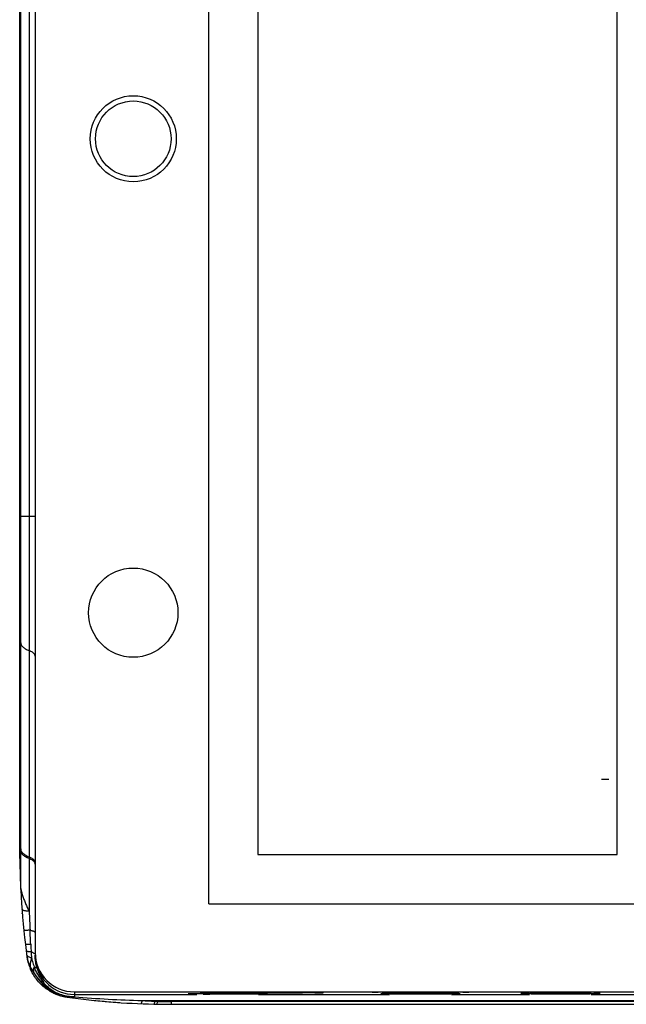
# Model space of a CAD drawing. Header units: millimetres. Extents: x 873 to 1322, y 26 to 485.
# Tile 1 of 6: x 873 to 1034, y 26 to 287. Entities that reach past the tile are written whole.
import ezdxf

# ---------------------------------------------------------------- set-up
doc = ezdxf.new("R2010")
doc.units = ezdxf.units.MM
doc.header["$LTSCALE"] = 30.734
doc.layers.get('0').update_dxf_attribs({"linetype": 'CONTINUOUS'})

msp = doc.modelspace()

# ---------------------------------------------------------------- linework, layer by layer
at = {"color": 7, "linetype": 'Continuous'}
for p, q in [((877.57, 470.73), (877.57, 40.17)), ((876, 460.81), (876, 51.06)), ((923.54, 53.09), (923.54, 457.81)), ((873.76, 57.15), (873.76, 454.77)), ((936.52, 444.83), (936.52, 66.07)), ((1031.54, 66.07), (1031.54, 444.83)), ((873.76, 155.58), (877.57, 155.58)), ((1029.36, 85.97), (1027.38, 85.97)), ((936.52, 66.07), (1031.54, 66.07)), ((873.76, 56.83), (873.77, 56.76)), ((873.77, 56.76), (873.77, 56.73)), ((923.54, 53.09), (1271.51, 53.09)), ((875.42, 39.06), (875.42, 39.01)), ((876.33, 36.33), (876.34, 36.28)), ((887.98, 29.76), (887.98, 28.49)), ((887.98, 29.76), (1307.08, 29.76)), ((887.98, 29.08), (920.36, 29.08)), ((936.7, 29.08), (971.36, 29.08)), ((987.7, 29.08), (1008.36, 29.08)), ((1024.7, 29.08), (1042.36, 29.08)), ((905.84, 27.47), (1289.26, 27.47)), ((1285.98, 27.28), (913.56, 27.19)), ((913.56, 27.19), (913.56, 26.47)), ((913.56, 26.47), (1286.07, 26.52))]:
    msp.add_line(p, q, dxfattribs=at)
at = {"color": 6, "linetype": 'Continuous'}
for p, q in [((873.51, 158.52), (873.54, 353.41)), ((873.49, 158.52), (873.48, 158.52)), ((873.53, 156.47), (873.51, 158.52)), ((873.52, 156.47), (873.53, 156.47)), ((873.53, 69.97), (873.53, 156.47)), ((873.53, 156.47), (873.76, 156.47)), ((873.53, 121.45), (873.76, 121.45)), ((873.53, 70.49), (873.53, 70.49)), ((873.53, 65.02), (873.53, 69.97)), ((873.53, 69.97), (873.53, 69.97)), ((873.53, 67.06), (873.76, 67.06)), ((873.53, 67.06), (873.53, 67.06)), ((873.53, 66.47), (873.53, 66.47)), ((873.75, 57.16), (873.74, 57.4)), ((873.77, 57.15), (873.76, 57.39)), ((873.76, 56.85), (873.75, 57.16)), ((874.18, 50.39), (874.16, 50.59)), ((874.17, 50.49), (874.16, 50.59)), ((874.18, 50.39), (874.17, 50.49)), ((881.48, 29.97), (881.65, 29.97))]:
    msp.add_line(p, q, dxfattribs=at)
at = {"color": 7, "linetype": 'Continuous'}
for centre, radius in [((903.53, 255.45), 11.39), ((903.53, 255.45), 10), ((903.53, 130.08), 11.81)]:
    msp.add_circle(centre, radius, dxfattribs=at)
at = {"color": 6, "linetype": 'Continuous'}
for centre, radius, start, end in [((1072.18, 66.49), 198.66, 180.4226, 182.2885), ((1073.88, 66.55), 200.36, 182.2873, 182.6186), ((1075.06, 66.61), 201.53, 184.29, 184.5591), ((887.59, 40.71), 12.29, 189.5503, 198.5609), ((887.84, 40.79), 12.55, 198.5407, 202.0385), ((887.89, 40.81), 12.6, 202.0366, 202.9558), ((878.59, 31.93), 2.01, 325.5182, 326.5864), ((888.04, 41.08), 12.91, 232.8834, 235.0739), ((886.93, 39.28), 10.79, 239.6666, 240.4169), ((887.86, 40.94), 12.69, 240.4566, 242.4433), ((888, 41.17), 12.96, 242.3463, 247.7051), ((887.87, 40.88), 12.64, 247.7609, 248.3372), ((887.87, 40.87), 12.63, 248.3372, 249.184), ((887.82, 40.74), 12.49, 252.5264, 257.2274), ((913.54, 226.34), 199.87, 264.112, 264.7554), ((913.6, 226.96), 200.49, 264.7558, 266.092)]:
    msp.add_arc(centre, radius, start, end, dxfattribs=at)
at = {"color": 7, "linetype": 'Continuous'}
for centre, radius, start, end in [((881.63, 57.15), 7.87, 179.9923, 182.2714), ((1075.38, 66.64), 201.86, 182.8131, 186.9187), ((1259.96, 64.77), 384.2, 182.0457, 182.7883), ((1074.18, 66.48), 200.65, 186.9159, 187.8545), ((892.53, 40.87), 16.05, 181.7106, 187.6944), ((887.98, 40.17), 10.41, 180, 270), ((887.97, 39.5), 10.4, 180.0078, 187.9783), ((883.26, 40.15), 7.92, 187.9224, 208.8914), ((887.35, 40.66), 12.04, 187.8691, 189.5488), ((883.28, 39.98), 7.92, 189.5482, 203.5053), ((883.26, 39.97), 7.89, 203.5003, 209.148), ((891.19, 41.83), 14.89, 192.0172, 195.6317), ((891.89, 42.02), 15.61, 195.6281, 201.1523), ((887.98, 39.5), 10.41, 187.9631, 269.5206), ((894.14, 46.23), 20.38, 209.0624, 213.9975), ((880.45, 37.07), 4.19, 190.9856, 193.0884), ((894.31, 46.13), 20.54, 209.1522, 230.0109), ((886.26, 39.64), 10.59, 240.8706, 242.1669), ((885.95, 36.16), 7.53, 229.9708, 231.6945), ((886.17, 39.47), 10.39, 242.1659, 243.4477), ((886.15, 39.42), 10.34, 243.4483, 244.7009), ((887.85, 39.91), 11.37, 242.5427, 253.2259), ((886.05, 36.13), 7.56, 245.4355, 246.9078), ((886.14, 36.33), 7.77, 246.9054, 247.8426), ((886.22, 36.53), 7.99, 247.8445, 249.1841), ((885.93, 33.21), 4.74, 235.6202, 245.4089), ((887.85, 40.81), 12.57, 249.1797, 250.8288), ((887.8, 40.69), 12.44, 250.8287, 252.4668), ((885.84, 33.04), 4.55, 245.4677, 255.5287), ((887.8, 40.68), 12.43, 252.4685, 254.0808), ((887.87, 40.9), 12.67, 254.0784, 255.556), ((888.25, 41.31), 12.82, 253.3083, 268.785), ((887.98, 39.39), 10.31, 269.5136, 269.9999), ((924.39, -339.92), 369.21, 90.4173, 90.7235), ((926.63, -641.82), 671.12, 90.28992, 90.42106), ((925.97, 390.64), 361.5, 269.364, 269.6517), ((928.47, -1043.1), 1072.4, 89.62866, 90.22719), ((932.66, -346.17), 375.45, 89.3725, 89.5796), ((934.28, -198.61), 227.89, 89.2271, 89.374), ((974.23, -398.34), 428.02, 90.4892, 90.6636), ((969.93, 12.58), 16.66, 91.9697, 92.0916), ((973.78, 257.03), 227.89, 269.2271, 269.374), ((975.39, -339.92), 369.21, 90.4173, 90.7235), ((979.53, -1028.89), 1058.19, 89.62693, 90.36978), ((983.66, -346.17), 375.45, 89.3725, 89.5796), ((985.28, -198.61), 227.89, 89.2271, 89.374), ((985.23, -358.58), 388.25, 89.3281, 89.512), ((1012.39, -339.55), 369.21, 90.4173, 90.7235), ((1012.39, -339.92), 369.21, 90.4173, 90.7235), ((1016.53, -1028.52), 1058.19, 89.62693, 90.36978), ((1016.53, -1028.89), 1058.19, 89.62693, 90.36978), ((1020.66, -345.79), 375.45, 89.3725, 89.5796), ((1020.66, -346.57), 375.86, 89.3732, 89.5795), ((913.63, 227.47), 201.01, 262.1184, 268.6764), ((913.59, 319.82), 292.46, 264.9771, 268.4821), ((913.54, 133.13), 105.94, 265.8315, 267.6331), ((913.53, 224.13), 197.66, 268.6839, 268.8976), ((913.45, 130.19), 103, 267.617, 268.0111), ((913.53, 224.47), 198, 268.8977, 270.0077), ((913.53, 132.33), 105.14, 268.0064, 270.0138)]:
    msp.add_arc(centre, radius, start, end, dxfattribs=at)
for points, knots in [([(873.76, 122.13), (873.76, 122.04), (873.78, 121.84), (873.9, 121.55), (874.08, 121.27), (874.34, 121), (874.67, 120.73), (875.06, 120.48), (875.51, 120.25), (875.83, 120.1), (876, 120.03)], [0, 0, 0, 0, 0.088902, 0.182818, 0.285647, 0.400227, 0.528367, 0.671076, 0.828458, 1, 1, 1, 1]), ([(877.39, 119.1), (877.32, 119.19), (877.16, 119.38), (876.84, 119.62), (876.45, 119.84), (876.16, 119.97), (876.01, 120.03)], [0, 0, 0, 0, 0.201297, 0.43559, 0.702861, 1, 1, 1, 1]), ([(877.57, 118.58), (877.57, 118.66), (877.53, 118.85), (877.44, 119.02), (877.39, 119.1)], [0, 0, 0, 0, 0.47415, 1, 1, 1, 1]), ([(873.76, 67.56), (873.76, 67.5), (873.77, 67.37), (873.84, 67.11), (873.94, 66.92), (874.02, 66.81)], [0, 0, 0, 0, 0.233467, 0.47501, 1, 1, 1, 1]), ([(876, 65.01), (875.83, 65.08), (875.51, 65.22), (875.06, 65.45), (874.67, 65.7), (874.34, 65.96), (874.08, 66.23), (873.9, 66.51), (873.78, 66.8), (873.76, 67), (873.76, 67.09)], [0, 0, 0, 0, 0.171785, 0.329328, 0.472111, 0.600244, 0.714745, 0.817443, 0.911213, 1, 1, 1, 1]), ([(874.02, 66.81), (874.11, 66.67), (874.28, 66.48), (874.55, 66.25), (874.88, 66.02), (875.36, 65.74), (875.78, 65.55), (876, 65.46)], [0, 0, 0, 0, 0.201263, 0.314252, 0.435697, 0.702919, 1, 1, 1, 1]), ([(876, 65.46), (876.12, 65.42), (876.35, 65.32), (876.66, 65.15), (876.93, 64.98), (877.16, 64.79), (877.34, 64.6), (877.47, 64.41), (877.55, 64.21), (877.57, 64.07), (877.57, 64)], [0, 0, 0, 0, 0.169389, 0.326544, 0.470287, 0.599844, 0.715342, 0.81855, 0.912219, 1, 1, 1, 1]), ([(877.39, 64.09), (877.32, 64.18), (877.16, 64.36), (876.84, 64.59), (876.45, 64.82), (876.16, 64.95), (876, 65.01)], [0, 0, 0, 0, 0.199299, 0.431293, 0.698452, 1, 1, 1, 1]), ([(877.57, 63.57), (877.57, 63.61), (877.56, 63.7), (877.51, 63.88), (877.44, 64.01), (877.39, 64.09)], [0, 0, 0, 0, 0.234947, 0.476688, 1, 1, 1, 1]), ([(873.76, 57.15), (873.76, 57.13), (873.76, 57.1), (873.76, 57.05), (873.77, 57.01), (873.78, 56.97), (873.79, 56.92), (873.79, 56.86), (873.8, 56.81), (873.82, 56.75), (873.84, 56.66), (873.86, 56.55), (873.9, 56.41), (873.93, 56.31), (873.94, 56.26)], [0, 0, 0, 0, 0.066831, 0.104187, 0.151602, 0.201903, 0.25139, 0.312002, 0.378336, 0.44392, 0.512992, 0.66477, 0.826902, 1, 1, 1, 1]), ([(873.94, 56.26), (873.98, 56.09), (874.08, 55.75), (874.19, 55.4), (874.25, 55.22)], [0, 0, 0, 0, 0.477649, 1, 1, 1, 1]), ([(874.25, 55.22), (874.36, 54.89), (874.61, 54.2), (874.95, 53.34), (875.25, 52.64), (875.49, 52.12), (875.74, 51.59), (875.91, 51.23), (876, 51.06)], [0, 0, 0, 0, 0.235947, 0.483984, 0.610968, 0.739427, 0.869187, 1, 1, 1, 1]), ([(876, 51.06), (875.86, 51.07), (875.59, 51.09), (875.21, 51.13), (874.89, 51.18), (874.65, 51.22), (874.49, 51.27), (874.39, 51.3), (874.3, 51.33), (874.19, 51.38), (874.1, 51.45), (874.09, 51.52)], [0, 0, 0, 0, 0.212592, 0.401614, 0.565483, 0.703092, 0.761945, 0.814157, 0.859788, 0.899005, 1, 1, 1, 1]), ([(876.21, 46.08), (876.09, 46.08), (875.86, 46.06), (875.54, 46.04), (875.26, 46.02), (875.05, 46.01), (874.91, 46.01), (874.82, 46), (874.75, 46), (874.69, 46), (874.65, 46.01), (874.61, 46.01), (874.59, 46.01), (874.58, 46.02), (874.58, 46.02)], [0, 0, 0, 0, 0.223495, 0.422878, 0.595634, 0.739254, 0.799407, 0.851641, 0.895946, 0.932319, 0.960767, 0.981328, 0.99414, 1, 1, 1, 1]), ([(876.39, 42.34), (876.37, 42.65), (876.34, 43.27), (876.31, 44.05), (876.28, 44.68), (876.25, 45.3), (876.23, 45.77), (876.21, 46.08)], [0, 0, 0, 0, 0.249651, 0.499462, 0.624531, 0.749695, 1, 1, 1, 1]), ([(876.21, 46.08), (876.32, 46.06), (876.51, 46.02), (876.78, 45.95), (877.02, 45.88), (877.21, 45.81), (877.36, 45.73), (877.46, 45.66), (877.52, 45.61), (877.55, 45.57), (877.56, 45.53), (877.57, 45.5), (877.57, 45.49)], [0, 0, 0, 0, 0.203564, 0.386213, 0.54617, 0.68187, 0.792519, 0.879474, 0.915087, 0.946292, 0.97412, 1, 1, 1, 1]), ([(876.39, 42.34), (876.29, 42.33), (876.09, 42.32), (875.81, 42.3), (875.57, 42.29), (875.37, 42.28), (875.23, 42.28), (875.14, 42.29), (875.09, 42.29), (875.05, 42.3), (875.02, 42.3), (875.01, 42.31), (875, 42.31), (874.99, 42.32), (874.99, 42.32)], [0, 0, 0, 0, 0.224888, 0.424168, 0.595873, 0.73805, 0.849131, 0.892951, 0.929013, 0.957394, 0.978244, 0.985957, 0.991985, 1, 1, 1, 1]), ([(876.39, 42.34), (876.4, 42.18), (876.43, 41.53), (876.47, 40.88), (876.49, 40.39)], [0, 0, 0, 0, 0.250741, 1, 1, 1, 1]), ([(876.49, 40.39), (876.4, 40.39), (876.22, 40.39), (875.97, 40.39), (875.75, 40.4), (875.57, 40.41), (875.45, 40.42), (875.36, 40.44), (875.32, 40.45), (875.28, 40.46), (875.25, 40.48), (875.23, 40.49), (875.22, 40.51), (875.22, 40.51)], [0, 0, 0, 0, 0.218885, 0.411876, 0.578215, 0.717203, 0.828259, 0.873218, 0.911142, 0.942152, 0.96657, 0.985199, 1, 1, 1, 1]), ([(875.52, 39.28), (875.47, 39.33), (875.39, 39.44), (875.35, 39.57), (875.34, 39.63)], [0, 0, 0, 0, 0.527955, 1, 1, 1, 1]), ([(876.63, 38.72), (876.51, 38.76), (876.28, 38.83), (875.97, 38.96), (875.72, 39.11), (875.58, 39.22), (875.52, 39.28)], [0, 0, 0, 0, 0.30424, 0.571512, 0.802618, 1, 1, 1, 1]), ([(876.49, 40.39), (876.6, 40.35), (876.8, 40.27), (877.07, 40.12), (877.28, 39.97), (877.4, 39.85), (877.44, 39.8)], [0, 0, 0, 0, 0.306373, 0.574673, 0.805228, 1, 1, 1, 1]), ([(877.66, 38.05), (877.64, 38.17), (877.59, 38.64), (877.57, 39.12), (877.57, 39.48)], [0, 0, 0, 0, 0.251412, 1, 1, 1, 1]), ([(876.63, 38.73), (876.58, 38.59), (876.49, 38.33), (876.39, 37.94), (876.31, 37.58), (876.26, 37.25), (876.23, 36.96), (876.23, 36.72), (876.26, 36.51), (876.3, 36.38), (876.33, 36.33)], [0, 0, 0, 0, 0.175664, 0.339836, 0.490409, 0.625294, 0.742914, 0.84197, 0.924743, 1, 1, 1, 1]), ([(878.12, 35.96), (878.07, 36.13), (877.87, 36.82), (877.73, 37.52), (877.66, 38.05)], [0, 0, 0, 0, 0.252222, 1, 1, 1, 1]), ([(877.33, 36.38), (877.26, 36.23), (877.16, 35.94), (877.08, 35.52), (877.1, 35.2), (877.17, 34.98), (877.22, 34.88), (877.24, 34.83)], [0, 0, 0, 0, 0.306717, 0.569442, 0.795664, 0.899527, 1, 1, 1, 1]), ([(881.13, 30.55), (880.78, 30.84), (880.26, 31.3), (879.59, 31.95), (878.57, 33.03), (877.8, 34.01), (877.24, 34.83)], [0, 0, 0, 0, 0.233769, 0.358604, 0.486171, 1, 1, 1, 1]), ([(879.85, 32.13), (879.78, 32.2), (879.68, 32.31), (879.55, 32.47), (879.42, 32.63), (879.27, 32.84), (879.09, 33.1), (878.91, 33.36), (878.69, 33.71), (878.42, 34.15), (878.11, 34.69), (877.73, 35.43), (877.48, 36), (877.33, 36.39)], [0, 0, 0, 0, 0.059521, 0.091055, 0.122625, 0.185771, 0.248709, 0.311395, 0.374024, 0.499356, 0.62474, 0.749975, 1, 1, 1, 1]), ([(877.33, 36.39), (877.42, 36.37), (877.6, 36.33), (877.83, 36.23), (878.01, 36.11), (878.09, 36.01), (878.12, 35.96)], [0, 0, 0, 0, 0.317236, 0.584588, 0.807985, 1, 1, 1, 1]), ([(878.12, 35.96), (878.23, 35.61), (878.41, 35.09), (878.69, 34.42), (878.99, 33.78), (879.38, 33.01), (879.7, 32.42), (879.85, 32.13)], [0, 0, 0, 0, 0.260792, 0.389934, 0.517855, 0.766501, 1, 1, 1, 1]), ([(879.85, 32.13), (879.93, 31.98), (880.11, 31.68), (880.52, 31.14), (880.87, 30.77), (881.13, 30.55)], [0, 0, 0, 0, 0.252631, 0.503625, 1, 1, 1, 1]), ([(882.61, 29.82), (882.09, 30.13), (881.1, 30.83), (880.24, 31.68), (879.85, 32.13)], [0, 0, 0, 0, 0.50509, 1, 1, 1, 1]), ([(881.13, 30.55), (881.17, 30.51), (881.37, 30.35), (881.57, 30.19), (881.73, 30.07)], [0, 0, 0, 0, 0.230376, 1, 1, 1, 1]), ([(882.05, 29.71), (882.01, 29.73), (881.95, 29.78), (881.85, 29.84), (881.75, 29.91), (881.68, 29.95), (881.65, 29.98)], [0, 0, 0, 0, 0.249986, 0.500002, 0.750004, 1, 1, 1, 1]), ([(881.73, 30.07), (881.78, 30.04), (881.86, 30), (881.98, 29.95), (882.08, 29.92), (882.19, 29.9), (882.37, 29.86), (882.51, 29.84), (882.61, 29.82)], [0, 0, 0, 0, 0.193915, 0.299775, 0.413512, 0.538902, 0.678936, 1, 1, 1, 1]), ([(882.05, 29.71), (882.19, 29.63), (882.47, 29.47), (882.76, 29.32), (882.91, 29.25)], [0, 0, 0, 0, 0.499997, 1, 1, 1, 1]), ([(882.61, 29.82), (882.66, 29.78), (882.86, 29.59), (883.08, 29.42), (883.25, 29.3)], [0, 0, 0, 0, 0.252737, 1, 1, 1, 1]), ([(884.57, 29.03), (884.61, 29), (884.76, 28.88), (884.92, 28.78), (885.04, 28.71)], [0, 0, 0, 0, 0.254558, 1, 1, 1, 1]), ([(885.04, 28.71), (885.2, 28.62), (885.53, 28.47), (885.89, 28.39), (886.06, 28.37)], [0, 0, 0, 0, 0.505446, 1, 1, 1, 1]), ([(919.73, 29.26), (919.6, 29.26), (919.35, 29.25), (919.01, 29.25), (918.76, 29.24), (918.58, 29.24), (918.47, 29.24), (918.37, 29.23), (918.28, 29.23), (918.2, 29.23), (918.14, 29.22), (918.1, 29.22), (918.07, 29.22), (918.06, 29.22), (918.05, 29.21), (918.04, 29.21), (918.03, 29.21), (918.03, 29.21), (918.03, 29.21)], [0, 0, 0, 0, 0.229087, 0.43011, 0.602094, 0.676893, 0.744069, 0.803514, 0.855174, 0.89901, 0.934984, 0.963061, 0.974128, 0.983211, 0.99031, 0.995432, 0.998604, 1, 1, 1, 1]), ([(923.47, 29.61), (923.3, 29.61), (922.99, 29.6), (922.55, 29.6), (922.22, 29.59), (921.99, 29.58), (921.84, 29.58), (921.71, 29.57), (921.6, 29.57), (921.5, 29.56), (921.43, 29.56), (921.37, 29.56), (921.34, 29.55), (921.32, 29.55), (921.3, 29.55), (921.29, 29.55), (921.28, 29.54), (921.28, 29.54), (921.28, 29.54)], [0, 0, 0, 0, 0.229881, 0.431179, 0.603084, 0.677761, 0.744787, 0.804074, 0.85558, 0.899271, 0.935117, 0.963087, 0.974113, 0.983164, 0.990242, 0.995357, 0.998542, 1, 1, 1, 1]), ([(921.28, 29.54), (921.28, 29.54), (921.28, 29.54), (921.29, 29.54), (921.3, 29.53), (921.32, 29.53), (921.34, 29.53), (921.37, 29.53), (921.42, 29.52), (921.5, 29.52), (921.59, 29.51), (921.7, 29.51), (921.83, 29.5), (921.97, 29.5), (922.19, 29.49), (922.51, 29.49), (922.94, 29.48), (923.24, 29.47), (923.41, 29.47)], [0, 0, 0, 0, 0.001472, 0.004663, 0.009779, 0.016854, 0.0259, 0.036918, 0.064869, 0.100691, 0.144356, 0.195837, 0.255104, 0.322111, 0.396772, 0.568663, 0.769999, 1, 1, 1, 1]), ([(924.22, 29.29), (924.13, 29.29), (923.8, 29.29), (923.48, 29.29), (923.23, 29.29)], [0, 0, 0, 0, 0.255005, 1, 1, 1, 1]), ([(937.53, 29.42), (936.6, 29.42), (935.22, 29.42), (933.41, 29.42), (932.09, 29.43), (930.83, 29.43), (929.64, 29.44), (928.52, 29.44), (927.49, 29.45), (926.55, 29.46), (925.84, 29.47), (925.32, 29.48), (924.97, 29.48), (924.66, 29.49), (924.38, 29.49), (924.12, 29.5), (923.91, 29.5), (923.72, 29.51), (923.58, 29.51), (923.49, 29.52), (923.44, 29.52), (923.39, 29.53), (923.35, 29.53), (923.32, 29.53), (923.3, 29.53), (923.29, 29.54), (923.28, 29.54), (923.28, 29.54), (923.28, 29.54)], [0, 0, 0, 0, 0.194993, 0.290252, 0.382642, 0.471318, 0.555454, 0.634261, 0.706973, 0.772859, 0.831311, 0.857571, 0.881758, 0.903819, 0.923706, 0.941375, 0.95678, 0.969875, 0.980628, 0.985121, 0.989023, 0.992332, 0.995046, 0.997164, 0.998687, 0.999619, 0.999869, 1, 1, 1, 1]), ([(937.53, 29.68), (936.13, 29.68), (933.43, 29.68), (929.6, 29.67), (926.31, 29.65), (924.33, 29.62), (923.47, 29.61)], [0, 0, 0, 0, 0.298707, 0.577114, 0.816294, 1, 1, 1, 1]), ([(936.7, 29.21), (936.7, 29.21), (936.7, 29.21), (936.69, 29.21), (936.69, 29.21), (936.68, 29.2), (936.65, 29.2), (936.62, 29.2), (936.58, 29.2), (936.53, 29.19), (936.46, 29.19), (936.39, 29.19), (936.31, 29.19), (936.19, 29.18), (936.01, 29.18), (935.77, 29.18), (935.49, 29.17), (935.19, 29.17), (934.85, 29.16), (934.48, 29.16), (933.93, 29.16), (933.19, 29.15), (932.24, 29.15), (931.22, 29.14), (930.15, 29.14), (929.05, 29.14), (927.94, 29.14), (926.84, 29.14), (925.45, 29.14), (924.43, 29.15), (923.77, 29.15)], [0, 0, 0, 0, 0.000132, 0.000428, 0.000903, 0.001561, 0.003426, 0.006025, 0.009354, 0.01341, 0.018188, 0.023686, 0.029898, 0.036822, 0.052762, 0.071416, 0.092688, 0.116487, 0.142714, 0.17124, 0.201921, 0.269171, 0.343239, 0.42271, 0.506114, 0.591881, 0.678397, 0.76405, 0.847226, 1, 1, 1, 1]), ([(939.03, 29.21), (939.03, 29.21), (939.03, 29.21), (939.02, 29.21), (939.01, 29.21), (939, 29.22), (938.99, 29.22), (938.96, 29.22), (938.92, 29.22), (938.86, 29.23), (938.79, 29.23), (938.7, 29.23), (938.6, 29.24), (938.49, 29.24), (938.31, 29.24), (938.06, 29.25), (937.73, 29.25), (937.49, 29.26), (937.36, 29.26)], [0, 0, 0, 0, 0.001402, 0.004577, 0.009699, 0.016798, 0.02588, 0.036945, 0.065015, 0.10098, 0.144804, 0.196451, 0.255881, 0.323043, 0.397831, 0.569807, 0.77085, 1, 1, 1, 1]), ([(951.66, 29.61), (950.8, 29.62), (948.81, 29.64), (945.51, 29.67), (941.66, 29.68), (938.94, 29.68), (937.53, 29.68)], [0, 0, 0, 0, 0.182583, 0.421562, 0.700452, 1, 1, 1, 1]), ([(951.29, 29.51), (951.03, 29.5), (950.39, 29.49), (949.27, 29.47), (947.83, 29.45), (946.12, 29.44), (944.18, 29.43), (941.29, 29.42), (939.06, 29.42), (937.53, 29.42)], [0, 0, 0, 0, 0.057116, 0.139366, 0.244581, 0.369969, 0.512128, 0.66731, 1, 1, 1, 1]), ([(951.78, 29.54), (951.78, 29.54), (951.78, 29.54), (951.77, 29.54), (951.76, 29.53), (951.75, 29.53), (951.73, 29.53), (951.7, 29.53), (951.65, 29.52), (951.58, 29.52), (951.5, 29.52), (951.4, 29.51), (951.33, 29.51), (951.29, 29.51)], [0, 0, 0, 0, 0.005712, 0.018198, 0.03824, 0.065975, 0.101439, 0.14464, 0.254233, 0.39468, 0.565871, 0.767686, 1, 1, 1, 1]), ([(951.59, 29.47), (951.76, 29.47), (952.07, 29.48), (952.52, 29.49), (952.84, 29.49), (953.07, 29.5), (953.22, 29.5), (953.35, 29.51), (953.46, 29.51), (953.56, 29.52), (953.63, 29.52), (953.69, 29.53), (953.72, 29.53), (953.74, 29.53), (953.76, 29.53), (953.77, 29.54), (953.78, 29.54), (953.78, 29.54), (953.78, 29.54)], [0, 0, 0, 0, 0.229881, 0.431179, 0.603083, 0.677761, 0.744787, 0.804074, 0.85558, 0.899271, 0.935117, 0.963087, 0.974113, 0.983164, 0.990242, 0.995357, 0.998542, 1, 1, 1, 1]), ([(953.78, 29.54), (953.78, 29.54), (953.78, 29.54), (953.77, 29.55), (953.76, 29.55), (953.75, 29.55), (953.73, 29.55), (953.69, 29.56), (953.64, 29.56), (953.56, 29.56), (953.47, 29.57), (953.36, 29.57), (953.23, 29.58), (953.09, 29.58), (952.87, 29.59), (952.55, 29.59), (952.12, 29.6), (951.82, 29.61), (951.66, 29.61)], [0, 0, 0, 0, 0.001472, 0.004663, 0.009779, 0.016854, 0.0259, 0.036918, 0.064869, 0.100691, 0.144356, 0.195837, 0.255104, 0.322111, 0.396772, 0.568663, 0.769999, 1, 1, 1, 1]), ([(969.27, 29.65), (969.08, 29.65), (968.73, 29.64), (968.3, 29.64), (967.99, 29.63), (967.78, 29.63), (967.59, 29.62), (967.43, 29.62), (967.28, 29.61), (967.15, 29.61), (967.04, 29.61), (966.95, 29.6), (966.89, 29.6), (966.85, 29.6), (966.82, 29.59), (966.81, 29.59), (966.79, 29.59), (966.79, 29.59), (966.78, 29.59), (966.78, 29.58)], [0, 0, 0, 0, 0.228118, 0.428771, 0.518402, 0.600735, 0.675646, 0.743012, 0.802709, 0.854617, 0.898662, 0.934805, 0.963009, 0.974123, 0.983243, 0.990365, 0.995496, 0.998657, 1, 1, 1, 1]), ([(969.32, 29.23), (969.3, 29.23), (969.25, 29.23), (969.2, 29.23), (969.15, 29.22), (969.11, 29.22), (969.07, 29.22), (969.05, 29.22), (969.04, 29.21), (969.04, 29.21), (969.03, 29.21), (969.03, 29.21), (969.03, 29.21)], [0, 0, 0, 0, 0.23215, 0.433817, 0.604882, 0.745231, 0.854767, 0.933428, 0.961197, 0.981311, 0.993941, 1, 1, 1, 1]), ([(970.73, 29.26), (970.45, 29.26), (970, 29.25), (969.54, 29.24), (969.35, 29.23)], [0, 0, 0, 0, 0.593628, 1, 1, 1, 1]), ([(989.7, 29.58), (989.7, 29.58), (989.7, 29.58), (989.7, 29.58), (989.69, 29.58), (989.67, 29.58), (989.65, 29.58), (989.62, 29.57), (989.59, 29.57), (989.55, 29.57), (989.48, 29.57), (989.39, 29.56), (989.25, 29.56), (989.1, 29.55), (988.92, 29.55), (988.72, 29.55), (988.49, 29.54), (988.25, 29.54), (987.88, 29.53), (987.37, 29.53), (986.7, 29.52), (985.96, 29.52), (985.16, 29.51), (984.31, 29.51), (983.41, 29.5), (982.47, 29.5), (981.18, 29.5), (979.53, 29.49), (977.89, 29.5), (976.59, 29.5), (975.65, 29.5), (974.75, 29.51), (973.9, 29.51), (973.1, 29.52), (972.36, 29.52), (971.69, 29.53), (971.18, 29.53), (970.81, 29.54), (970.57, 29.54), (970.34, 29.55), (970.14, 29.55), (969.96, 29.55), (969.81, 29.56), (969.67, 29.56), (969.58, 29.57), (969.51, 29.57), (969.47, 29.57), (969.44, 29.57), (969.41, 29.58), (969.39, 29.58), (969.38, 29.58), (969.37, 29.58), (969.36, 29.58), (969.36, 29.58), (969.36, 29.58)], [0, 0, 0, 0, 0.000065, 0.000191, 0.000657, 0.001419, 0.002478, 0.003836, 0.00549, 0.007441, 0.009688, 0.015062, 0.021607, 0.029309, 0.038145, 0.048091, 0.059122, 0.071213, 0.08434, 0.113569, 0.146512, 0.182857, 0.222263, 0.264338, 0.308683, 0.354875, 0.402462, 0.499986, 0.59751, 0.645098, 0.691291, 0.735637, 0.777715, 0.817124, 0.853472, 0.886419, 0.915652, 0.92878, 0.940872, 0.951904, 0.961851, 0.970689, 0.978392, 0.984937, 0.990312, 0.992558, 0.994509, 0.996164, 0.997522, 0.998581, 0.999343, 0.999809, 0.999935, 1, 1, 1, 1]), ([(969.46, 29.18), (969.63, 29.18), (970.05, 29.17), (970.46, 29.16), (970.7, 29.16)], [0, 0, 0, 0, 0.422105, 1, 1, 1, 1]), ([(988.54, 29.66), (987.17, 29.67), (984.18, 29.69), (979.57, 29.7), (974.95, 29.69), (971.95, 29.68), (970.58, 29.66)], [0, 0, 0, 0, 0.229144, 0.499363, 0.769911, 1, 1, 1, 1]), ([(987.7, 29.21), (987.7, 29.21), (987.7, 29.21), (987.69, 29.21), (987.68, 29.2), (987.66, 29.2), (987.64, 29.2), (987.61, 29.2), (987.58, 29.2), (987.53, 29.19), (987.45, 29.19), (987.34, 29.19), (987.22, 29.19), (987.07, 29.18), (986.91, 29.18), (986.73, 29.18), (986.53, 29.17), (986.24, 29.17), (985.83, 29.16), (985.29, 29.16), (984.7, 29.15), (984.05, 29.15), (983.37, 29.15), (982.65, 29.14), (981.89, 29.14), (980.85, 29.14), (979.53, 29.14), (978.21, 29.14), (977.17, 29.14), (976.41, 29.14), (975.69, 29.15), (975.01, 29.15), (974.36, 29.15), (973.77, 29.16), (973.24, 29.16), (972.83, 29.17), (972.53, 29.17), (972.33, 29.18), (972.15, 29.18), (971.99, 29.18), (971.84, 29.19), (971.72, 29.19), (971.61, 29.19), (971.53, 29.19), (971.48, 29.2), (971.45, 29.2), (971.42, 29.2), (971.4, 29.2), (971.38, 29.2), (971.37, 29.21), (971.37, 29.21), (971.36, 29.21), (971.36, 29.21)], [0, 0, 0, 0, 0.000185, 0.000652, 0.001415, 0.002476, 0.003834, 0.00549, 0.007442, 0.009689, 0.015063, 0.021605, 0.029305, 0.038143, 0.048094, 0.059129, 0.071222, 0.084345, 0.113569, 0.14652, 0.182863, 0.222261, 0.264341, 0.308684, 0.354869, 0.402458, 0.499983, 0.597509, 0.645098, 0.691284, 0.73563, 0.777713, 0.817113, 0.853461, 0.886417, 0.915644, 0.928769, 0.940864, 0.951901, 0.961853, 0.970693, 0.978393, 0.984935, 0.990311, 0.992558, 0.99451, 0.996166, 0.997524, 0.998585, 0.999348, 0.999815, 1, 1, 1, 1]), ([(989.6, 29.24), (989.43, 29.24), (989.01, 29.25), (988.6, 29.26), (988.36, 29.26)], [0, 0, 0, 0, 0.422105, 1, 1, 1, 1]), ([(990.03, 29.21), (990.03, 29.21), (990.03, 29.21), (990.02, 29.21), (990.01, 29.21), (990, 29.22), (989.99, 29.22), (989.96, 29.22), (989.92, 29.22), (989.86, 29.23), (989.78, 29.23), (989.7, 29.23), (989.64, 29.23), (989.6, 29.24)], [0, 0, 0, 0, 0.005475, 0.017879, 0.037897, 0.06564, 0.101133, 0.144377, 0.254077, 0.394631, 0.565902, 0.767742, 1, 1, 1, 1]), ([(992.28, 29.58), (992.28, 29.59), (992.28, 29.59), (992.27, 29.59), (992.26, 29.59), (992.24, 29.59), (992.22, 29.6), (992.18, 29.6), (992.11, 29.6), (992.02, 29.61), (991.91, 29.61), (991.78, 29.61), (991.63, 29.62), (991.47, 29.62), (991.28, 29.63), (991.07, 29.63), (990.76, 29.64), (990.33, 29.64), (989.98, 29.65), (989.79, 29.65)], [0, 0, 0, 0, 0.001343, 0.004506, 0.009638, 0.016762, 0.025882, 0.036997, 0.065203, 0.101348, 0.145395, 0.197304, 0.257002, 0.324367, 0.399277, 0.481609, 0.571238, 0.771892, 1, 1, 1, 1]), ([(1007.73, 29.63), (1007.6, 29.63), (1007.35, 29.63), (1007.01, 29.62), (1006.76, 29.62), (1006.58, 29.61), (1006.47, 29.61), (1006.37, 29.61), (1006.28, 29.6), (1006.2, 29.6), (1006.14, 29.6), (1006.1, 29.59), (1006.07, 29.59), (1006.06, 29.59), (1006.05, 29.59), (1006.04, 29.59), (1006.03, 29.59), (1006.03, 29.58), (1006.03, 29.58)], [0, 0, 0, 0, 0.229087, 0.43011, 0.602094, 0.676893, 0.744069, 0.803514, 0.855174, 0.89901, 0.934984, 0.963061, 0.974128, 0.983211, 0.99031, 0.995432, 0.998604, 1, 1, 1, 1]), ([(1007.73, 29.26), (1007.6, 29.26), (1007.35, 29.25), (1007.01, 29.25), (1006.76, 29.24), (1006.58, 29.24), (1006.47, 29.24), (1006.37, 29.23), (1006.28, 29.23), (1006.2, 29.23), (1006.14, 29.22), (1006.1, 29.22), (1006.07, 29.22), (1006.06, 29.22), (1006.05, 29.21), (1006.04, 29.21), (1006.03, 29.21), (1006.03, 29.21), (1006.03, 29.21)], [0, 0, 0, 0, 0.229087, 0.43011, 0.602094, 0.676893, 0.744069, 0.803514, 0.855174, 0.89901, 0.934984, 0.963061, 0.974128, 0.983211, 0.99031, 0.995432, 0.998604, 1, 1, 1, 1]), ([(1024.7, 29.58), (1024.7, 29.58), (1024.7, 29.58), (1024.69, 29.58), (1024.68, 29.58), (1024.66, 29.58), (1024.64, 29.58), (1024.61, 29.57), (1024.58, 29.57), (1024.53, 29.57), (1024.45, 29.57), (1024.34, 29.56), (1024.22, 29.56), (1024.07, 29.56), (1023.91, 29.55), (1023.73, 29.55), (1023.53, 29.55), (1023.24, 29.54), (1022.83, 29.54), (1022.29, 29.53), (1021.7, 29.53), (1021.05, 29.52), (1020.37, 29.52), (1019.65, 29.52), (1018.89, 29.52), (1017.85, 29.51), (1016.53, 29.51), (1015.21, 29.51), (1014.17, 29.52), (1013.41, 29.52), (1012.69, 29.52), (1012.01, 29.52), (1011.36, 29.53), (1010.77, 29.53), (1010.24, 29.54), (1009.83, 29.54), (1009.53, 29.55), (1009.33, 29.55), (1009.15, 29.55), (1008.99, 29.56), (1008.84, 29.56), (1008.72, 29.56), (1008.61, 29.57), (1008.53, 29.57), (1008.48, 29.57), (1008.45, 29.57), (1008.42, 29.58), (1008.4, 29.58), (1008.38, 29.58), (1008.37, 29.58), (1008.37, 29.58), (1008.36, 29.58), (1008.36, 29.58)], [0, 0, 0, 0, 0.000185, 0.000652, 0.001415, 0.002476, 0.003834, 0.00549, 0.007442, 0.009689, 0.015063, 0.021605, 0.029305, 0.038143, 0.048094, 0.059129, 0.071222, 0.084345, 0.113569, 0.14652, 0.182863, 0.222261, 0.264341, 0.308684, 0.354869, 0.402458, 0.499983, 0.597509, 0.645098, 0.691284, 0.73563, 0.777713, 0.817113, 0.853461, 0.886417, 0.915644, 0.928769, 0.940864, 0.951901, 0.961853, 0.970693, 0.978393, 0.984935, 0.990311, 0.992558, 0.99451, 0.996166, 0.997524, 0.998585, 0.999348, 0.999815, 1, 1, 1, 1]), ([(1024.29, 29.19), (1024.13, 29.18), (1023.74, 29.18), (1022.75, 29.16), (1021.17, 29.15), (1018.97, 29.14), (1016.54, 29.14), (1014.1, 29.14), (1011.9, 29.15), (1010.32, 29.16), (1009.32, 29.18), (1008.94, 29.18), (1008.77, 29.19)], [0, 0, 0, 0, 0.031735, 0.074912, 0.191194, 0.337544, 0.499726, 0.661945, 0.808408, 0.92487, 0.968152, 1, 1, 1, 1]), ([(1027.03, 29.58), (1027.03, 29.59), (1027.03, 29.59), (1027.02, 29.59), (1027.01, 29.59), (1026.99, 29.59), (1026.97, 29.59), (1026.94, 29.6), (1026.88, 29.6), (1026.8, 29.6), (1026.7, 29.61), (1026.58, 29.61), (1026.44, 29.61), (1026.29, 29.62), (1026.06, 29.62), (1025.72, 29.63), (1025.27, 29.64), (1024.95, 29.64), (1024.77, 29.64)], [0, 0, 0, 0, 0.001322, 0.004488, 0.009635, 0.016784, 0.025936, 0.03709, 0.065388, 0.101637, 0.145796, 0.197818, 0.257634, 0.325113, 0.400114, 0.572117, 0.77251, 1, 1, 1, 1]), ([(1027.03, 29.21), (1027.03, 29.21), (1027.03, 29.21), (1027.02, 29.21), (1027.01, 29.22), (1026.99, 29.22), (1026.97, 29.22), (1026.93, 29.22), (1026.88, 29.22), (1026.8, 29.23), (1026.7, 29.23), (1026.58, 29.24), (1026.44, 29.24), (1026.29, 29.24), (1026.05, 29.25), (1025.72, 29.25), (1025.27, 29.26), (1024.94, 29.26), (1024.77, 29.27)], [0, 0, 0, 0, 0.001322, 0.004487, 0.009635, 0.016784, 0.025937, 0.037091, 0.06539, 0.101642, 0.145803, 0.197827, 0.257645, 0.325126, 0.400128, 0.572132, 0.772521, 1, 1, 1, 1]), ([(884.71, 28.64), (884.82, 28.61), (885.27, 28.5), (885.72, 28.41), (886.06, 28.37), (886.06, 28.37)], [0, 0, 0, 0, 0.261704, 0.99255, 1, 1, 1, 1]), ([(887.98, 28.49), (887.82, 28.39), (887.55, 28.28), (887.19, 28.23), (887.02, 28.24), (886.93, 28.25)], [0, 0, 0, 0, 0.523859, 0.765652, 1, 1, 1, 1]), ([(905.84, 27.47), (905.83, 27.4), (905.8, 27.28), (905.76, 27.11), (905.72, 26.97), (905.68, 26.85), (905.64, 26.76), (905.61, 26.69), (905.58, 26.66), (905.56, 26.64), (905.54, 26.63), (905.53, 26.63), (905.52, 26.63)], [0, 0, 0, 0, 0.214569, 0.403488, 0.566346, 0.702841, 0.812894, 0.896945, 0.929765, 0.957068, 0.979878, 1, 1, 1, 1]), ([(909.04, 26.61), (909.04, 26.59), (909.03, 26.57), (909.01, 26.54), (909, 26.52), (908.98, 26.52)], [0, 0, 0, 0, 0.379373, 0.666878, 1, 1, 1, 1]), ([(909.06, 26.65), (909.06, 26.65), (909.05, 26.63), (909.05, 26.62), (909.04, 26.61)], [0, 0, 0, 0, 0.267347, 1, 1, 1, 1]), ([(909.17, 27.28), (909.15, 27.15), (909.13, 26.98), (909.09, 26.77), (909.07, 26.69), (909.06, 26.65)], [0, 0, 0, 0, 0.596638, 0.822923, 1, 1, 1, 1]), ([(909.87, 27.25), (909.86, 27.14), (909.84, 26.96), (909.81, 26.75), (909.78, 26.63), (909.77, 26.58), (909.76, 26.56), (909.75, 26.53), (909.74, 26.52), (909.73, 26.51), (909.72, 26.51)], [0, 0, 0, 0, 0.420622, 0.728216, 0.838585, 0.882804, 0.919728, 0.949447, 0.972209, 1, 1, 1, 1])]:
    msp.add_open_spline(points, degree=3, knots=knots, dxfattribs=at)
for points in [[(876.34, 36.28), (875.87, 37.12), (875.55, 38.06), (875.42, 39.01)], [(881.46, 30.11), (881.4, 30.16), (881.34, 30.2), (881.28, 30.25)], [(881.64, 29.98), (881.58, 30.02), (881.52, 30.07), (881.46, 30.11)], [(881.73, 30.07), (882.51, 29.46), (883.43, 29), (884.39, 28.72)]]:
    msp.add_open_spline(points, degree=3, dxfattribs=at)
at = {"color": 6, "linetype": 'Continuous'}
msp.add_open_spline([(880.25, 30.79), (879.38, 31.44), (877.82, 32.99), (876.71, 34.89), (876.29, 35.89)], degree=3, knots=[0, 0, 0, 0, 0.499872, 1, 1, 1, 1], dxfattribs=at)
for points in [[(881.06, 30.22), (880.92, 30.31), (880.78, 30.4), (880.65, 30.5)], [(881.48, 29.97), (881.34, 30.05), (881.2, 30.14), (881.06, 30.22)]]:
    msp.add_open_spline(points, degree=3, dxfattribs=at)

doc.saveas('drawing.dxf')
